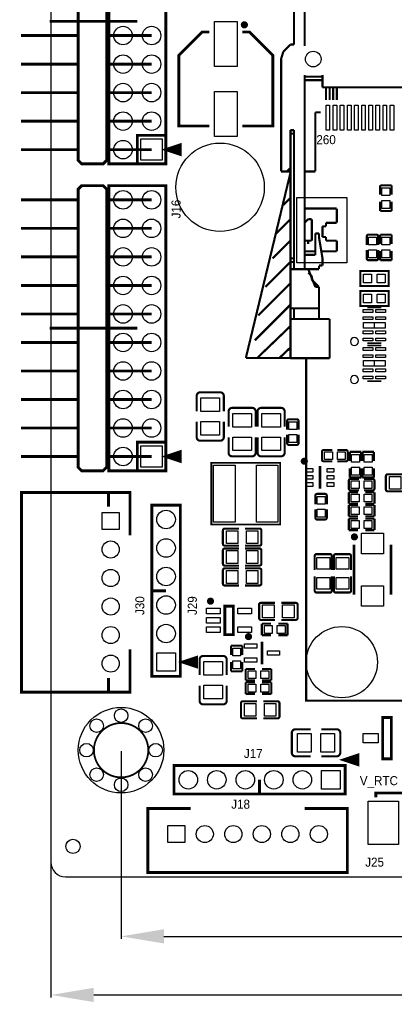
# Model space of a CAD drawing. Extents: x 5 to 312, y -2 to 102.
# Tile 1 of 20: x 5 to 32, y -2 to 67. Entities that reach past the tile are written whole.
import ezdxf

# ---------------------------------------------------------------- set-up
doc = ezdxf.new("R2010")
doc.units = 0
doc.header["$MEASUREMENT"] = 0
doc.layers.get('0').update_dxf_attribs({"linetype": 'CONTINUOUS'})
doc.layers.get('Defpoints').update_dxf_attribs({"linetype": 'CONTINUOUS'})
for name, color, linetype in [('BG_OUTLINE', 6, 'CONTINUOUS'), ('BG_SILKSCREEN_TOP', 7, 'CONTINUOUS'), ('PG_SILKSCREEN_TOP', 7, 'CONTINUOUS'), ('PIN_TOP', 3, 'CONTINUOUS')]:
    doc.layers.add(name, color=color, linetype=linetype)
doc.dimstyles.get("Standard").update_dxf_attribs({"dimtxt": 0.18, "dimasz": 0.18, "dimexe": 0.18, "dimexo": 0.0625, "dimgap": 0.09, "dimtad": 0, "dimtih": 1, "dimtoh": 1, "dimdec": 4, "dimzin": 0, "dimdsep": 46, "dimtxsty": 'STANDARD', "dimcen": 0.09, "dimadec": 0, "dimazin": 0, "dimtfac": 1, "dimtdec": 4, "dimtofl": 0, "dimtmove": 0, "dimatfit": 3, "dimfxl": 1, "dimtolj": 1, "dimtzin": 0, "dimarcsym": 0})

# ---------------------------------------------------------------- blocks, each defined once
blk = doc.blocks.new('*D9')
at = {"color": 0, "linetype": 'Continuous', "lineweight": -2, "transparency": 16777216}
for p, q in [((12.341, 16.107), (12.341, 2.933)), ((136.841, 16.107), (136.841, 2.933)), ((15.341, 3.113), (71.667, 3.113)), ((133.841, 3.113), (77.514, 3.113))]:
    blk.add_line(p, q, dxfattribs=at)
at = {"color": 0, "linetype": 'Continuous', "transparency": 16777216}
for points in [[(15.341, 3.613), (15.341, 2.613), (12.341, 3.113)], [(133.841, 3.613), (133.841, 2.613), (136.841, 3.113)]]:
    blk.add_solid(points, dxfattribs=at)
at = {"layer": 'Defpoints', "color": 0, "linetype": 'Continuous', "transparency": 16777216}
for p in [(12.341, 16.169), (136.841, 16.169), (136.841, 3.113)]:
    blk.add_point(p, dxfattribs=at)
at = {"color": 0, "linetype": 'Continuous', "transparency": 16777216, "insert": (74.591, 3.113), "char_height": 1, "attachment_point": 5}
blk.add_mtext('\\A1;124.5mm', dxfattribs=at)
blk = doc.blocks.new('*D10')
at = {"color": 0, "linetype": 'Continuous', "lineweight": -2, "transparency": 16777216}
for p, q in [((7.417, 8.243), (7.417, -1.177)), ((142.494, 8.243), (142.494, -1.177)), ((10.417, -0.997), (72.699, -0.997)), ((139.494, -0.997), (77.212, -0.997))]:
    blk.add_line(p, q, dxfattribs=at)
at = {"color": 0, "linetype": 'Continuous', "transparency": 16777216}
for points in [[(10.417, -0.497), (10.417, -1.497), (7.417, -0.997)], [(139.494, -0.497), (139.494, -1.497), (142.494, -0.997)]]:
    blk.add_solid(points, dxfattribs=at)
at = {"layer": 'Defpoints', "color": 0, "linetype": 'Continuous', "transparency": 16777216}
for p in [(7.417, 8.306), (142.494, 8.306), (142.494, -0.997)]:
    blk.add_point(p, dxfattribs=at)
at = {"color": 0, "linetype": 'Continuous', "transparency": 16777216, "insert": (74.955, -0.997), "char_height": 1, "attachment_point": 5}
blk.add_mtext('\\A1;135mm', dxfattribs=at)

msp = doc.modelspace()

# ---------------------------------------------------------------- linework, layer by layer
at = {"layer": 'BG_OUTLINE'}
msp.add_lwpolyline([(109.4486, 97.3074), (8.4328, 97.3074, 0.414214), (7.4168, 96.2914), (7.4168, 8.3058, 0.414214), (8.4328, 7.2898), (141.478, 7.2898, 0.414214), (142.494, 8.3058), (142.494, 96.2914, 0.414214), (141.478, 97.3074), (112.6744, 97.3074)], format="xyb", close=True, dxfattribs=at)
at = {"layer": 'PG_SILKSCREEN_TOP'}
for points, const_width in [([(11.32799, 57.54299), (11.32799, 77.043), (11.07801, 77.29299), (9.57801, 77.29299), (9.328, 77.043), (9.328, 57.54299), (9.57801, 57.293), (11.07801, 57.293), (11.32799, 57.54299)], 0.2), ([(15.478, 57.293), (15.478, 77.29299), (11.47801, 77.29299), (11.47801, 57.293), (15.478, 57.293)], 0.2), ([(25.21491, 69.14309), (25.21491, 65.5559)], 0.1524), ([(24.4648, 65.913), (24.4648, 68.91299)], 0.1524), ([(13.478, 67.29301), (7.328, 67.29301)], 0.2), ([(9.328, 66.29301), (5.32801, 66.29301)], 0.2), ([(14.478, 66.29301), (11.32799, 66.29301)], 0.2), ([(18.53499, 59.94601), (16.38501, 59.94601), (16.38501, 64.89601), (18.03499, 66.54599), (18.53499, 66.54599)], 0.2), ([(20.83501, 59.94601), (22.98499, 59.94601), (22.98499, 64.89601), (21.33501, 66.54599), (20.83501, 66.54599)], 0.2), ([(24.21491, 65.66309), (23.71499, 65.16291)], 0.1524), ([(24.4648, 65.66309), (24.21491, 65.66309)], 0.1524), ([(24.4648, 65.913), (24.4648, 65.66309)], 0.1524), ([(23.5649, 64.66309), (23.71499, 65.16291)], 0.1524), ([(9.328, 64.29299), (5.32801, 64.29299)], 0.2), ([(14.478, 64.29299), (11.32799, 64.29299)], 0.2), ([(23.5649, 56.7629), (23.5649, 64.66309)], 0.1524), ([(25.21491, 62.66309), (25.21491, 63.52591)], 0.1524), ([(26.46479, 63.4129), (26.46479, 63.52591)], 0.1524), ([(26.46479, 63.16289), (26.46479, 63.52591)], 0.1524), ([(26.46479, 62.66309), (26.46479, 63.52591)], 0.1524), ([(25.21491, 63.4129), (26.46479, 63.4129)], 0.1524), ([(25.21491, 63.16289), (26.46479, 63.16289)], 0.1524), ([(26.46479, 62.66309), (26.46479, 63.16289)], 0.1524), ([(9.328, 62.29299), (5.32801, 62.29299)], 0.2), ([(14.478, 62.29299), (11.32799, 62.29299)], 0.2), ([(25.21491, 62.66309), (25.21491, 55.28259)], 0.1524), ([(25.21491, 62.66309), (25.21491, 55.28259)], 0.1524), ([(25.21491, 62.66309), (25.21491, 49.91301)], 0.1524), ([(25.21491, 62.66309), (25.21491, 49.91301)], 0.1524), ([(37.71501, 62.66309), (26.46479, 62.66309)], 0.1524), ([(26.71501, 62.66309), (26.71501, 61.78349)], 0.1524), ([(26.71501, 62.66309), (26.71501, 61.78349)], 0.1524), ([(26.96489, 62.66309), (26.96489, 61.78349)], 0.1524), ([(26.96489, 62.66309), (26.96489, 61.78349)], 0.1524), ([(27.2148, 62.66309), (27.2148, 61.78349)], 0.1524), ([(27.2148, 62.66309), (27.2148, 61.78349)], 0.1524), ([(27.46479, 62.66309), (27.46479, 61.78349)], 0.1524), ([(27.46479, 62.66309), (27.46479, 61.78349)], 0.1524), ([(25.9649, 60.91301), (26.34491, 60.91301)], 0.1524), ([(25.9649, 60.91301), (25.9649, 56.7629)], 0.1524), ([(9.328, 60.293), (5.32801, 60.293)], 0.2), ([(14.478, 60.293), (11.32799, 60.293)], 0.2), ([(15.478, 59.293), (13.478, 59.293), (13.478, 57.293)], 0.2), ([(24.21491, 59.6631), (24.21491, 56.91299)], 0.1524), ([(24.4648, 59.6631), (24.21491, 59.6631)], 0.1524), ([(24.21491, 59.41291), (24.4648, 59.41291)], 0.1524), ([(24.4648, 59.6631), (24.4648, 55.28259)], 0.1524), ([(24.4648, 49.91301), (24.4648, 59.6631)], 0.1524), ([(15.478, 58.293), (16.478, 58.62599), (16.478, 57.96001), (15.478, 58.293)], 0.2), ([(9.328, 58.293), (5.32801, 58.293)], 0.2), ([(14.478, 58.293), (11.32799, 58.293)], 0.2), ([(15.478, 58.293), (16.478, 58.56)], 0.2), ([(15.478, 58.293), (16.478, 58.36001)], 0.2), ([(15.478, 58.293), (16.478, 58.16001)], 0.2), ([(21.0899, 43.6829), (24.21491, 56.66311)], 0.1524), ([(23.5649, 56.7629), (23.9649, 56.7629)], 0.1524), ([(24.21491, 57.01309), (23.9649, 56.7629)], 0.1524), ([(23.9649, 56.7629), (24.21491, 56.7629)], 0.1524), ([(24.21491, 56.91299), (24.21491, 50.913)], 0.1524), ([(24.21491, 56.66311), (24.21491, 50.7649)], 0.1524), ([(25.9649, 56.7629), (25.21491, 56.7629)], 0.1524), ([(11.32799, 36.01898), (11.32799, 55.51899), (11.07801, 55.76898), (9.57801, 55.76898), (9.328, 55.51899), (9.328, 36.01898), (9.57801, 35.76899), (11.07801, 35.76899), (11.32799, 36.01898)], 0.2), ([(15.478, 35.76899), (15.478, 55.76898), (11.47801, 55.76898), (11.47801, 35.76899), (15.478, 35.76899)], 0.2), ([(31.3118, 55.7893), (30.5118, 55.7893)], 0.15009), ([(30.5118, 55.7893), (30.5118, 55.13931)], 0.15009), ([(31.3118, 55.13931), (31.3118, 55.7893)], 0.15009), ([(9.328, 54.76898), (5.32801, 54.76898)], 0.2), ([(14.478, 54.76898), (11.32799, 54.76898)], 0.2), ([(24.21491, 54.913), (23.71499, 54.4129)], 0.1524), ([(30.5118, 53.9895), (30.5118, 54.63949)], 0.15009), ([(31.3118, 54.63949), (31.3118, 53.9895)], 0.15009), ([(25.46479, 54.16301), (25.21491, 54.16301)], 0.1524), ([(27.46479, 54.16301), (25.46479, 54.16301)], 0.1524), ([(27.46479, 53.16299), (27.46479, 54.16301)], 0.1524), ([(31.3118, 53.9895), (30.5118, 53.9895)], 0.15009), ([(24.21491, 53.4129), (23.21489, 52.4129)], 0.1524), ([(25.21491, 53.16299), (25.46479, 53.4129)], 0.1524), ([(25.71501, 53.4129), (25.46479, 53.4129)], 0.1524), ([(25.71501, 52.913), (25.71501, 53.4129)], 0.1524), ([(26.71501, 53.16299), (26.96489, 53.16299)], 0.1524), ([(26.71501, 52.913), (26.71501, 53.16299)], 0.1524), ([(26.96489, 53.16299), (27.46479, 53.16299)], 0.1524), ([(9.328, 52.76898), (5.32801, 52.76898)], 0.2), ([(14.478, 52.76898), (11.32799, 52.76898)], 0.2), ([(25.71501, 52.16299), (25.71501, 52.913)], 0.1524), ([(25.9649, 52.4129), (25.9649, 52.16299)], 0.1524), ([(26.21481, 52.4129), (25.9649, 52.4129)], 0.1524), ([(26.21481, 52.16299), (26.21481, 52.4129)], 0.1524), ([(26.46479, 52.16299), (26.46479, 52.913)], 0.1524), ([(26.46479, 52.913), (26.71501, 52.913)], 0.1524), ([(24.21491, 51.913), (22.9649, 50.66309)], 0.1524), ([(25.46479, 51.913), (25.21491, 51.913)], 0.1524), ([(25.46479, 51.913), (25.71501, 51.913)], 0.1524), ([(25.46479, 51.66309), (25.46479, 51.913)], 0.1524), ([(25.46479, 51.66309), (25.46479, 51.913)], 0.1524), ([(25.71501, 51.913), (25.71501, 52.16299)], 0.1524), ([(25.9649, 51.16299), (25.9649, 52.16299)], 0.1524), ([(26.21481, 52.16299), (26.46479, 50.66309)], 0.1524), ([(26.71501, 52.16299), (26.46479, 52.16299)], 0.1524), ([(26.71501, 51.913), (26.71501, 52.16299)], 0.1524), ([(26.96489, 51.913), (26.71501, 51.913)], 0.1524), ([(27.46479, 51.913), (26.96489, 51.913)], 0.1524), ([(27.46479, 51.16299), (27.46479, 51.913)], 0.1524), ([(29.5717, 52.2079), (29.5717, 51.61021)], 0.15001), ([(29.6987, 52.3349), (30.245, 52.3349)], 0.15001), ([(30.372, 52.2079), (30.372, 51.61021)], 0.15001), ([(31.3118, 52.3349), (30.5118, 52.3349)], 0.15009), ([(30.5118, 52.3349), (30.5118, 51.68491)], 0.15009), ([(31.3118, 51.68491), (31.3118, 52.3349)], 0.15009), ([(25.21491, 51.16299), (25.46479, 51.16299)], 0.1524), ([(25.46479, 51.16299), (25.9649, 51.16299)], 0.1524), ([(25.9649, 50.913), (25.9649, 51.16299)], 0.1524), ([(26.46479, 51.16299), (27.46479, 51.16299)], 0.1524), ([(29.5717, 50.6621), (29.5717, 51.25969)], 0.15001), ([(30.372, 50.6621), (30.372, 51.25969)], 0.15001), ([(30.5118, 50.5351), (30.5118, 51.18509)], 0.15009), ([(31.3118, 51.18509), (31.3118, 50.5351)], 0.15009), ([(9.328, 50.76899), (5.32801, 50.76899)], 0.2), ([(14.478, 50.76899), (11.32799, 50.76899)], 0.2), ([(24.21491, 50.4129), (22.4648, 48.6631)], 0.1524), ([(22.4648, 48.6631), (24.19759, 50.39591)], 0.1524), ([(24.21491, 50.913), (24.21491, 50.7649)], 0.1524), ([(24.21491, 50.66309), (24.21491, 50.7649)], 0.1524), ([(24.21491, 49.9905), (24.21491, 50.7649)], 0.1524), ([(24.21491, 50.66309), (24.2682, 50.66309)], 0.1524), ([(24.21491, 50.66309), (24.21491, 50.4129)], 0.1524), ([(24.21491, 50.66309), (24.4648, 50.66309)], 0.1524), ([(24.21491, 50.4129), (24.2682, 50.4129)], 0.1524), ([(24.21491, 50.4129), (24.21491, 49.9905)], 0.1524), ([(24.21491, 50.4129), (24.4648, 50.4129)], 0.1524), ([(25.21491, 50.913), (25.71501, 50.913)], 0.1524), ([(25.71501, 50.913), (25.9649, 50.913)], 0.1524), ([(26.46479, 50.66309), (26.46479, 50.16299)], 0.1524), ([(30.245, 50.5351), (29.6987, 50.5351)], 0.15001), ([(31.3118, 50.5351), (30.5118, 50.5351)], 0.15009), ([(24.21491, 43.6829), (24.21491, 49.9905)], 0.1524), ([(24.21491, 49.91301), (24.21491, 49.9905)], 0.1524), ([(24.21491, 49.91301), (24.2682, 49.91301)], 0.1524), ([(24.21491, 47.163), (24.21491, 49.91301)], 0.1524), ([(24.21491, 49.91301), (24.71499, 49.91301)], 0.1524), ([(25.21491, 49.91301), (24.4648, 49.91301)], 0.1524), ([(24.9649, 49.91301), (24.71499, 49.91301)], 0.1524), ([(24.9649, 49.91301), (25.46479, 49.91301)], 0.1524), ([(25.9649, 49.91301), (25.21491, 49.91301)], 0.1524), ([(25.9649, 48.6631), (25.46479, 49.91301)], 0.1524), ([(25.71501, 49.41291), (25.46479, 49.6631)], 0.1524), ([(26.21481, 49.91301), (25.9649, 49.91301)], 0.1524), ([(26.46479, 50.16299), (26.21481, 50.16299)], 0.1524), ([(26.21481, 50.16299), (26.21481, 49.91301)], 0.1524), ([(29.17401, 49.77559), (31.099, 49.77559), (31.099, 48.72561), (29.124, 48.72561), (29.124, 49.77559), (29.17401, 49.77559)], 0.15001), ([(25.71501, 49.163), (25.71501, 49.41291)], 0.1524), ([(26.21481, 48.6631), (25.71501, 49.163)], 0.1524), ([(9.328, 48.76899), (5.32801, 48.76899)], 0.2), ([(14.478, 48.76899), (11.32799, 48.76899)], 0.2), ([(24.21491, 48.91301), (21.9649, 46.6631)], 0.1524), ([(26.21481, 48.6631), (25.9649, 48.6631)], 0.1524), ([(26.21481, 47.91301), (26.21481, 48.6631)], 0.1524), ([(26.21481, 48.41291), (26.21481, 48.6631)], 0.1524), ([(29.17401, 48.37859), (31.099, 48.37859), (31.099, 47.32861), (29.124, 47.32861), (29.124, 48.37859), (29.17401, 48.37859)], 0.15001), ([(26.21481, 47.41291), (26.21481, 47.91301)], 0.1524), ([(24.21491, 47.41291), (21.71499, 44.91299)], 0.1524), ([(24.21491, 47.163), (24.21491, 46.41291)], 0.1524), ([(24.4648, 47.163), (24.21491, 47.163)], 0.1524), ([(24.71499, 47.163), (24.21491, 47.163)], 0.1524), ([(24.4648, 47.163), (24.4648, 46.41291)], 0.1524), ([(24.71499, 47.163), (24.4648, 47.163)], 0.1524), ([(24.71499, 47.163), (24.9649, 47.163)], 0.1524), ([(25.46479, 47.163), (24.9649, 47.163)], 0.1524), ([(25.46479, 47.163), (26.21481, 47.163)], 0.1524), ([(26.21481, 47.163), (26.21481, 47.41291)], 0.1524), ([(26.21481, 46.41291), (26.21481, 47.163)], 0.1524), ([(29.5989, 47.22391), (30.5989, 47.22391)], 0.127), ([(9.328, 46.76899), (5.32801, 46.76899)], 0.2), ([(14.478, 46.76899), (11.32799, 46.76899)], 0.2), ([(24.21491, 46.41291), (24.21491, 43.66311)], 0.1524), ([(24.21491, 46.41291), (24.71499, 46.41291)], 0.1524), ([(26.46479, 46.41291), (24.71499, 46.41291)], 0.1524), ([(26.46479, 46.41291), (26.96489, 46.41291)], 0.1524), ([(26.96489, 46.41291), (26.96489, 46.163)], 0.1524), ([(13.478, 45.769), (7.328, 45.769)], 0.2), ([(24.21491, 45.91299), (21.89429, 43.68749)], 0.1524), ([(26.96489, 46.163), (26.96489, 43.66311)], 0.1524), ([(9.328, 44.769), (5.32801, 44.769)], 0.2), ([(14.478, 44.769), (11.32799, 44.769)], 0.2), ([(24.21491, 44.41289), (23.44321, 43.6783)], 0.1524), ([(29.5989, 44.72409), (30.5989, 44.72409)], 0.127), ([(29.5989, 44.55691), (30.5989, 44.55691)], 0.127), ([(24.21491, 43.6829), (21.0899, 43.6829)], 0.1524), ([(24.71499, 43.66311), (24.21491, 43.66311)], 0.1524), ([(24.71499, 43.66311), (26.46479, 43.66311)], 0.1524), ([(94.915, 43.64299), (94.915, 19.64299), (25.31501, 19.64299), (25.31501, 43.64299)], 0.1524), ([(26.96489, 43.66311), (26.46479, 43.66311)], 0.1524), ([(9.328, 42.76898), (5.32801, 42.76898)], 0.2), ([(14.478, 42.76898), (11.32799, 42.76898)], 0.2), ([(29.5989, 42.05709), (30.5989, 42.05709)], 0.127), ([(9.328, 40.76898), (5.32801, 40.76898)], 0.2), ([(14.478, 40.76898), (11.32799, 40.76898)], 0.2), ([(17.64284, 41.01922), (17.64284, 39.94785)], 0.15011), ([(17.89684, 41.27322), (19.28876, 41.27322)], 0.15011), ([(19.54276, 41.01922), (19.54276, 39.94785)], 0.15011), ([(20.13204, 40.18102), (21.52396, 40.18102)], 0.15011), ([(22.16404, 40.18102), (23.55596, 40.18102)], 0.15011), ([(19.87804, 39.92702), (19.87804, 38.85565)], 0.15011), ([(21.77796, 39.92702), (21.77796, 38.85565)], 0.15011), ([(21.91004, 39.92702), (21.91004, 38.85565)], 0.15011), ([(23.80996, 39.92702), (23.80996, 38.85565)], 0.15011), ([(24.1107, 39.3809), (24.657, 39.3809)], 0.15001), ([(9.328, 38.76899), (5.32801, 38.76899)], 0.2), ([(14.478, 38.76899), (11.32799, 38.76899)], 0.2), ([(17.64284, 38.12718), (17.64284, 39.20338)], 0.15011), ([(19.54276, 38.12718), (19.54276, 39.20338)], 0.15011), ([(23.9837, 39.2539), (23.9837, 38.65621)], 0.15001), ([(24.784, 39.2539), (24.784, 38.65621)], 0.15001), ([(19.87804, 37.03498), (19.87804, 38.11118)], 0.15011), ([(21.77796, 37.03498), (21.77796, 38.11118)], 0.15011), ([(21.91004, 37.03498), (21.91004, 38.11118)], 0.15011), ([(23.80996, 37.03498), (23.80996, 38.11118)], 0.15011), ([(23.9837, 37.7081), (23.9837, 38.30569)], 0.15001), ([(24.784, 37.7081), (24.784, 38.30569)], 0.15001), ([(15.478, 37.76899), (13.478, 37.76899), (13.478, 35.76899)], 0.2), ([(19.28876, 37.87318), (17.89684, 37.87318)], 0.15011), ([(24.657, 37.5811), (24.1107, 37.5811)], 0.15001), ([(26.5575, 37.23), (27.15519, 37.23)], 0.15001), ([(28.1033, 37.23), (27.50571, 37.23)], 0.15001), ([(9.328, 36.76899), (5.32801, 36.76899)], 0.2), ([(14.478, 36.76899), (11.32799, 36.76899)], 0.2), ([(15.478, 36.76899), (16.478, 37.10198), (16.478, 36.43599), (15.478, 36.76899)], 0.2), ([(15.478, 36.76899), (16.478, 37.03599)], 0.2), ([(15.478, 36.76899), (16.478, 36.83599)], 0.2), ([(15.478, 36.76899), (16.478, 36.636)], 0.2), ([(21.52396, 36.78098), (20.13204, 36.78098)], 0.15011), ([(23.55596, 36.78098), (22.16404, 36.78098)], 0.15011), ([(26.4305, 36.5567), (26.4305, 37.103)], 0.15001), ([(28.2303, 37.103), (28.2303, 36.5567)], 0.15001), ([(28.3782, 36.44491), (28.3782, 37.0949)], 0.15009), ([(28.3782, 37.0949), (29.1782, 37.0949)], 0.15009), ([(29.1782, 37.0949), (29.1782, 36.44491)], 0.15009), ([(29.2672, 36.44491), (29.2672, 37.0949)], 0.15009), ([(29.2672, 37.0949), (30.0672, 37.0949)], 0.15009), ([(30.0672, 37.0949), (30.0672, 36.44491)], 0.15009), ([(23.495, 32.004), (23.495, 36.322), (18.669, 36.322), (18.669, 32.004), (23.495, 32.004)], 0.127), ([(26.289, 34.506), (26.289, 36.106)], 0.2), ([(26.5575, 36.4297), (27.15519, 36.4297)], 0.15001), ([(28.1033, 36.4297), (27.50571, 36.4297)], 0.15001), ([(28.3782, 35.94509), (28.3782, 35.2951)], 0.15009), ([(29.1782, 35.2951), (29.1782, 35.94509)], 0.15009), ([(29.2672, 35.94509), (29.2672, 35.2951)], 0.15009), ([(30.0672, 35.2951), (30.0672, 35.94509)], 0.15009), ([(28.3782, 35.2951), (29.1782, 35.2951)], 0.15009), ([(28.4371, 35.198), (29.03479, 35.198)], 0.15001), ([(29.2672, 35.2951), (30.0672, 35.2951)], 0.15009), ([(29.9829, 35.198), (29.38531, 35.198)], 0.15001), ([(30.90926, 34.45256), (30.90926, 35.39744)], 0.15011), ([(31.03626, 35.52444), (32.04566, 35.52444)], 0.15011), ([(28.3101, 34.5247), (28.3101, 35.071)], 0.15001), ([(30.1099, 35.071), (30.1099, 34.5247)], 0.15001), ([(12.95999, 23.24501), (12.95999, 20.24499), (5.35998, 20.24499), (5.35998, 34.24502), (12.95999, 34.24502), (12.95999, 31.245)], 0.2), ([(11.45997, 34.24502), (11.45997, 33.24499)], 0.2), ([(25.9652, 34.0215), (25.9652, 33.42391)], 0.15001), ([(26.0922, 34.1485), (26.6385, 34.1485)], 0.15001), ([(26.7655, 34.0215), (26.7655, 33.42391)], 0.15001), ([(28.96009, 34.2582), (28.3101, 34.2582)], 0.15009), ([(28.3101, 34.2582), (28.3101, 33.4582)], 0.15009), ([(28.4371, 34.3977), (29.03479, 34.3977)], 0.15001), ([(29.9829, 34.3977), (29.38531, 34.3977)], 0.15001), ([(29.45991, 34.2582), (30.1099, 34.2582)], 0.15009), ([(30.1099, 34.2582), (30.1099, 33.4582)], 0.15009), ([(31.03626, 34.32556), (32.04566, 34.32556)], 0.15011), ([(16.494, 21.352), (16.494, 33.352), (14.494, 33.352), (14.494, 21.352), (16.494, 21.352)], 0.2), ([(28.3101, 33.4582), (28.96009, 33.4582)], 0.15009), ([(28.3101, 32.5692), (28.3101, 33.3692)], 0.15009), ([(28.3101, 33.3692), (28.96009, 33.3692)], 0.15009), ([(30.1099, 33.4582), (29.45991, 33.4582)], 0.15009), ([(30.1099, 33.3692), (29.45991, 33.3692)], 0.15009), ([(30.1099, 32.5692), (30.1099, 33.3692)], 0.15009), ([(25.9652, 32.4757), (25.9652, 33.07339)], 0.15001), ([(26.7655, 32.4757), (26.7655, 33.07339)], 0.15001), ([(28.96009, 32.5692), (28.3101, 32.5692)], 0.15009), ([(28.3101, 31.604), (28.3101, 32.404)], 0.15009), ([(28.3101, 32.404), (28.96009, 32.404)], 0.15009), ([(29.45991, 32.5692), (30.1099, 32.5692)], 0.15009), ([(30.1099, 32.404), (29.45991, 32.404)], 0.15009), ([(30.1099, 31.604), (30.1099, 32.404)], 0.15009), ([(19.60626, 31.71444), (20.59889, 31.71444)], 0.15011), ([(22.04974, 31.71444), (21.04034, 31.71444)], 0.15011), ([(26.6385, 32.3487), (26.0922, 32.3487)], 0.15001), ([(19.47926, 30.64256), (19.47926, 31.58744)], 0.15011), ([(22.17674, 31.58744), (22.17674, 30.64256)], 0.15011), ([(28.96009, 31.604), (28.3101, 31.604)], 0.15009), ([(29.45991, 31.604), (30.1099, 31.604)], 0.15009), ([(19.60626, 30.51556), (20.59889, 30.51556)], 0.15011), ([(19.60626, 30.31744), (20.59889, 30.31744)], 0.15011), ([(22.04974, 30.51556), (21.04034, 30.51556)], 0.15011), ([(22.04974, 30.31744), (21.04034, 30.31744)], 0.15011), ([(28.672, 27.07899), (28.672, 30.57901)], 0.2), ([(31.272, 27.07899), (31.272, 30.57901)], 0.2), ([(19.47926, 29.24556), (19.47926, 30.19044)], 0.15011), ([(22.17674, 30.19044), (22.17674, 29.24556)], 0.15011), ([(25.91816, 29.79674), (25.91816, 28.80411)], 0.15011), ([(26.04516, 29.92374), (26.99004, 29.92374)], 0.15011), ([(27.11704, 29.79674), (27.11704, 28.80411)], 0.15011), ([(27.26436, 29.79674), (27.26436, 28.80411)], 0.15011), ([(27.39136, 29.92374), (28.33624, 29.92374)], 0.15011), ([(28.46324, 29.79674), (28.46324, 28.80411)], 0.15011), ([(19.60626, 29.11856), (20.59889, 29.11856)], 0.15011), ([(22.04974, 29.11856), (21.04034, 29.11856)], 0.15011), ([(19.47926, 27.84856), (19.47926, 28.79344)], 0.15011), ([(19.60626, 28.92044), (20.59889, 28.92044)], 0.15011), ([(22.04974, 28.92044), (21.04034, 28.92044)], 0.15011), ([(22.17674, 28.79344), (22.17674, 27.84856)], 0.15011), ([(25.91816, 27.35326), (25.91816, 28.36266)], 0.15011), ([(27.11704, 27.35326), (27.11704, 28.36266)], 0.15011), ([(27.26436, 27.35326), (27.26436, 28.36266)], 0.15011), ([(28.46324, 27.35326), (28.46324, 28.36266)], 0.15011), ([(19.60626, 27.72156), (20.59889, 27.72156)], 0.15011), ([(22.04974, 27.72156), (21.04034, 27.72156)], 0.15011), ([(15.494, 27.35199), (14.494, 27.35199)], 0.2), ([(26.99004, 27.22626), (26.04516, 27.22626)], 0.15011), ([(28.33624, 27.22626), (27.39136, 27.22626)], 0.15011), ([(19.60949, 24.2731), (19.60949, 26.2731), (20.20949, 26.2731), (20.20949, 24.2731), (19.60949, 24.2731)], 0.2), ([(22.01926, 25.43556), (22.01926, 26.38044)], 0.15011), ([(22.14626, 26.50744), (23.13889, 26.50744)], 0.15011), ([(24.58974, 26.50744), (23.58034, 26.50744)], 0.15011), ([(24.71674, 26.38044), (24.71674, 25.43556)], 0.15011), ([(22.14626, 25.30856), (23.13889, 25.30856)], 0.15011), ([(22.2141, 24.238), (22.2141, 25.038)], 0.15009), ([(22.2141, 25.038), (22.86409, 25.038)], 0.15009), ([(24.0139, 25.038), (23.36391, 25.038)], 0.15009), ([(24.58974, 25.30856), (23.58034, 25.30856)], 0.15011), ([(24.0139, 24.238), (24.0139, 25.038)], 0.15009), ([(22.86409, 24.238), (22.2141, 24.238)], 0.15009), ([(23.36391, 24.238), (24.0139, 24.238)], 0.15009), ([(20.847, 23.5059), (20.047, 23.5059)], 0.15009), ([(20.047, 23.5059), (20.047, 22.85591)], 0.15009), ([(20.847, 22.85591), (20.847, 23.5059)], 0.15009), ([(22.225, 22.187), (22.225, 23.787)], 0.2), ([(16.64401, 22.352), (17.64401, 22.68499), (17.64401, 22.01901), (16.64401, 22.352)], 0.2), ([(18.10004, 22.78202), (19.49196, 22.78202)], 0.15011), ([(16.64401, 22.352), (17.64401, 22.61901)], 0.2), ([(16.64401, 22.352), (17.64401, 22.419)], 0.2), ([(16.64401, 22.352), (17.64401, 22.21901)], 0.2), ([(17.84604, 22.52802), (17.84604, 21.45182)], 0.15011), ([(19.74596, 22.52802), (19.74596, 21.45182)], 0.15011), ([(20.047, 21.7061), (20.047, 22.35609)], 0.15009), ([(20.847, 22.35609), (20.847, 21.7061)], 0.15009), ([(20.847, 21.7061), (20.047, 21.7061)], 0.15009), ([(21.0711, 21.063), (21.0711, 21.863)], 0.15009), ([(21.0711, 21.863), (21.72109, 21.863)], 0.15009), ([(22.8709, 21.863), (22.22091, 21.863)], 0.15009), ([(22.8709, 21.063), (22.8709, 21.863)], 0.15009), ([(11.45997, 20.24499), (11.45997, 21.24502)], 0.2), ([(17.84604, 19.63598), (17.84604, 20.70735)], 0.15011), ([(19.74596, 19.63598), (19.74596, 20.70735)], 0.15011), ([(21.72109, 21.063), (21.0711, 21.063)], 0.15009), ([(21.72109, 20.9232), (21.0711, 20.9232)], 0.15009), ([(21.0711, 20.9232), (21.0711, 20.1232)], 0.15009), ([(22.22091, 21.063), (22.8709, 21.063)], 0.15009), ([(22.22091, 20.9232), (22.8709, 20.9232)], 0.15009), ([(22.8709, 20.9232), (22.8709, 20.1232)], 0.15009), ([(21.0711, 20.1232), (21.72109, 20.1232)], 0.15009), ([(22.8709, 20.1232), (22.22091, 20.1232)], 0.15009), ([(19.49196, 19.38198), (18.10004, 19.38198)], 0.15011), ([(20.74926, 18.52676), (20.74926, 19.47164)], 0.15011), ([(20.87626, 19.59864), (21.86889, 19.59864)], 0.15011), ([(23.31974, 19.59864), (22.31034, 19.59864)], 0.15011), ([(23.44674, 19.47164), (23.44674, 18.52676)], 0.15011), ([(20.87626, 18.39976), (21.86889, 18.39976)], 0.15011), ([(23.31974, 18.39976), (22.31034, 18.39976)], 0.15011), ([(31.288, 18.46801), (31.288, 15.56799), (30.688, 15.56799), (30.688, 18.46801), (31.288, 18.46801)], 0.2), ([(24.30958, 15.99184), (24.30958, 17.38376)], 0.15011), ([(24.56358, 17.63776), (25.63495, 17.63776)], 0.15011), ([(27.45562, 17.63776), (26.37942, 17.63776)], 0.15011), ([(27.70962, 17.38376), (27.70962, 15.99184)], 0.15011), ([(27.94701, 15.494), (28.94701, 15.82699), (28.94701, 15.16101), (27.94701, 15.494)], 0.2), ([(28.051, 15.097), (16.051, 15.097), (16.051, 13.097), (28.051, 13.097), (28.051, 15.097)], 0.2), ([(24.56358, 15.73784), (25.63495, 15.73784)], 0.15011), ([(27.45562, 15.73784), (26.37942, 15.73784)], 0.15011), ([(27.94701, 15.494), (28.94701, 15.76101)], 0.2), ([(27.94701, 15.494), (28.94701, 15.561)], 0.2), ([(27.94701, 15.494), (28.94701, 15.36101)], 0.2), ([(22.05101, 14.097), (22.05101, 13.097)], 0.2), ([(30.20901, 12.87), (30.20901, 13.17), (32.709, 13.17)], 0.2), ([(25.20899, 12.087), (28.20901, 12.087), (28.20901, 7.58701), (14.20899, 7.58701), (14.20899, 12.087), (17.20901, 12.087)], 0.2)]:
    msp.add_lwpolyline(points, dxfattribs=dict(at, const_width=const_width))
for points, const_width in [([(21.10999, 67.04599, 0.999959), (20.86, 67.04602, 1.000041), (21.10999, 67.04599)], 0.25001), ([(29.5717, 52.2079, -0.414253), (29.6987, 52.3349)], 0.15001), ([(30.245, 52.3349, -0.414331), (30.372, 52.2079)], 0.15001), ([(29.6987, 50.5351, -0.414253), (29.5717, 50.6621)], 0.15001), ([(30.372, 50.6621, -0.414331), (30.245, 50.5351)], 0.15001), ([(17.64284, 41.01922, -0.414214), (17.89684, 41.27322)], 0.15011), ([(19.28876, 41.27322, -0.414214), (19.54276, 41.01922)], 0.15011), ([(19.87804, 39.92702, -0.414214), (20.13204, 40.18102)], 0.15011), ([(21.52396, 40.18102, -0.414214), (21.77796, 39.92702)], 0.15011), ([(21.91004, 39.92702, -0.414214), (22.16404, 40.18102)], 0.15011), ([(23.55596, 40.18102, -0.414214), (23.80996, 39.92702)], 0.15011), ([(23.9837, 39.2539, -0.414253), (24.1107, 39.3809)], 0.15001), ([(24.657, 39.3809, -0.414331), (24.784, 39.2539)], 0.15001), ([(17.89684, 37.87318, -0.414214), (17.64284, 38.12718)], 0.15011), ([(19.54276, 38.12718, -0.414214), (19.28876, 37.87318)], 0.15011), ([(24.1107, 37.5811, -0.414253), (23.9837, 37.7081)], 0.15001), ([(24.784, 37.7081, -0.414331), (24.657, 37.5811)], 0.15001), ([(26.4305, 37.103, -0.414331), (26.5575, 37.23)], 0.15001), ([(28.1033, 37.23, -0.414331), (28.2303, 37.103)], 0.15001), ([(20.13204, 36.78098, -0.414214), (19.87804, 37.03498)], 0.15011), ([(21.77796, 37.03498, -0.414214), (21.52396, 36.78098)], 0.15011), ([(22.16404, 36.78098, -0.414214), (21.91004, 37.03498)], 0.15011), ([(23.80996, 37.03498, -0.414214), (23.55596, 36.78098)], 0.15011), ([(25.314, 36.43599, 1.000038), (25.06401, 36.43599, 0.999962), (25.314, 36.43599)], 0.25001), ([(26.5575, 36.4297, -0.414253), (26.4305, 36.5567)], 0.15001), ([(28.2303, 36.5567, -0.414253), (28.1033, 36.4297)], 0.15001), ([(28.3101, 35.071, -0.414331), (28.4371, 35.198)], 0.15001), ([(29.9829, 35.198, -0.414331), (30.1099, 35.071)], 0.15001), ([(30.90926, 35.39744, -0.414214), (31.03626, 35.52444)], 0.15011), ([(28.4371, 34.3977, -0.414253), (28.3101, 34.5247)], 0.15001), ([(30.1099, 34.5247, -0.414253), (29.9829, 34.3977)], 0.15001), ([(25.9652, 34.0215, -0.414331), (26.0922, 34.1485)], 0.15001), ([(26.6385, 34.1485, -0.414253), (26.7655, 34.0215)], 0.15001), ([(31.03626, 34.32556, -0.414214), (30.90926, 34.45256)], 0.15011), ([(26.0922, 32.3487, -0.414331), (25.9652, 32.4757)], 0.15001), ([(26.7655, 32.4757, -0.414253), (26.6385, 32.3487)], 0.15001), ([(19.47926, 31.58744, -0.414214), (19.60626, 31.71444)], 0.15011), ([(22.04974, 31.71444, -0.414214), (22.17674, 31.58744)], 0.15011), ([(28.82699, 31.12899, 1.000037), (28.57701, 31.12899, 0.999963), (28.82699, 31.12899)], 0.25001), ([(19.60626, 30.51556, -0.414214), (19.47926, 30.64256)], 0.15011), ([(19.47926, 30.19044, -0.414214), (19.60626, 30.31744)], 0.15011), ([(22.17674, 30.64256, -0.414214), (22.04974, 30.51556)], 0.15011), ([(22.04974, 30.31744, -0.414214), (22.17674, 30.19044)], 0.15011), ([(25.91816, 29.79674, -0.414214), (26.04516, 29.92374)], 0.15011), ([(26.99004, 29.92374, -0.414214), (27.11704, 29.79674)], 0.15011), ([(27.26436, 29.79674, -0.414214), (27.39136, 29.92374)], 0.15011), ([(28.33624, 29.92374, -0.414214), (28.46324, 29.79674)], 0.15011), ([(19.60626, 29.11856, -0.414214), (19.47926, 29.24556)], 0.15011), ([(22.17674, 29.24556, -0.414214), (22.04974, 29.11856)], 0.15011), ([(19.47926, 28.79344, -0.414214), (19.60626, 28.92044)], 0.15011), ([(22.04974, 28.92044, -0.414214), (22.17674, 28.79344)], 0.15011), ([(19.60626, 27.72156, -0.414214), (19.47926, 27.84856)], 0.15011), ([(22.17674, 27.84856, -0.414214), (22.04974, 27.72156)], 0.15011), ([(26.04516, 27.22626, -0.414214), (25.91816, 27.35326)], 0.15011), ([(27.11704, 27.35326, -0.414214), (26.99004, 27.22626)], 0.15011), ([(27.39136, 27.22626, -0.414214), (27.26436, 27.35326)], 0.15011), ([(28.46324, 27.35326, -0.414214), (28.33624, 27.22626)], 0.15011), ([(18.73448, 26.62311, 1.000022), (18.48449, 26.62309, 0.999978), (18.73448, 26.62311)], 0.25001), ([(22.01926, 26.38044, -0.414214), (22.14626, 26.50744)], 0.15011), ([(24.58974, 26.50744, -0.414214), (24.71674, 26.38044)], 0.15011), ([(22.14626, 25.30856, -0.414214), (22.01926, 25.43556)], 0.15011), ([(24.71674, 25.43556, -0.414214), (24.58974, 25.30856)], 0.15011), ([(21.40001, 24.13701, 1.000018), (21.15, 24.13698, 0.999982), (21.40001, 24.13701)], 0.25001), ([(17.84604, 22.52802, -0.414214), (18.10004, 22.78202)], 0.15011), ([(19.49196, 22.78202, -0.414214), (19.74596, 22.52802)], 0.15011), ([(18.10004, 19.38198, -0.414214), (17.84604, 19.63598)], 0.15011), ([(19.74596, 19.63598, -0.414214), (19.49196, 19.38198)], 0.15011), ([(20.74926, 19.47164, -0.414214), (20.87626, 19.59864)], 0.15011), ([(23.31974, 19.59864, -0.414214), (23.44674, 19.47164)], 0.15011), ([(14.224, 15.875, 1), (10.45718, 16.46301, 1), (14.224, 15.875)], 0.127), ([(20.87626, 18.39976, -0.414214), (20.74926, 18.52676)], 0.15011), ([(23.44674, 18.52676, -0.414214), (23.31974, 18.39976)], 0.15011), ([(24.30958, 17.38376, -0.414214), (24.56358, 17.63776)], 0.15011), ([(27.45562, 17.63776, -0.414214), (27.70962, 17.38376)], 0.15011), ([(24.56358, 15.73784, -0.414214), (24.30958, 15.99184)], 0.15011), ([(27.70962, 15.99184, -0.414214), (27.45562, 15.73784)], 0.15011)]:
    msp.add_lwpolyline(points, format="xyb", dxfattribs=dict(at, const_width=const_width))
for points in [[(28.986, 44.831, 1), (28.418, 44.831, 1)], [(28.986, 42.164, 1), (28.418, 42.164, 1)]]:
    msp.add_lwpolyline(points, format="xyb", close=True, dxfattribs=at)
at = {"layer": 'PIN_TOP'}
for points in [[(18.885, 67.27101), (20.485, 67.27101), (20.485, 64.12101), (18.885, 64.12101)], [(18.885, 62.37099), (20.485, 62.37099), (20.485, 59.22099), (18.885, 59.22099)], [(26.96486, 61.41796), (26.96486, 59.66785), (26.71495, 59.66785), (26.71495, 61.41796)], [(27.46475, 61.41796), (27.46475, 59.66785), (27.21484, 59.66785), (27.21484, 61.41796)], [(27.96485, 61.41796), (27.96485, 59.66785), (27.71494, 59.66785), (27.71494, 61.41796)], [(28.46475, 61.41796), (28.46475, 59.66785), (28.21484, 59.66785), (28.21484, 61.41796)], [(28.96485, 61.41796), (28.96485, 59.66785), (28.71494, 59.66785), (28.71494, 61.41796)], [(29.46475, 61.41796), (29.46475, 59.66785), (29.21484, 59.66785), (29.21484, 61.41796)], [(29.96485, 61.41796), (29.96485, 59.66785), (29.71494, 59.66785), (29.71494, 61.41796)], [(30.46475, 61.41796), (30.46475, 59.66785), (30.21484, 59.66785), (30.21484, 61.41796)], [(30.96485, 61.41796), (30.96485, 59.66785), (30.71494, 59.66785), (30.71494, 61.41796)], [(31.46475, 61.41796), (31.46475, 59.66785), (31.21484, 59.66785), (31.21484, 61.41796)], [(15.228, 57.543), (13.728, 57.543), (13.728, 59.043), (15.228, 59.043)], [(30.63679, 55.61449), (31.18681, 55.61449), (31.18681, 55.06448), (30.63679, 55.06448)], [(28.16761, 54.9417), (28.16761, 50.3443), (24.66241, 50.3443), (24.66241, 54.9417)], [(30.63679, 54.71432), (31.18681, 54.71432), (31.18681, 54.16431), (30.63679, 54.16431)], [(29.69699, 52.16009), (30.24701, 52.16009), (30.24701, 51.61008), (29.69699, 51.61008)], [(30.63679, 52.16009), (31.18681, 52.16009), (31.18681, 51.61008), (30.63679, 51.61008)], [(29.69699, 51.25992), (30.24701, 51.25992), (30.24701, 50.70991), (29.69699, 50.70991)], [(30.63679, 51.25992), (31.18681, 51.25992), (31.18681, 50.70991), (30.63679, 50.70991)], [(29.90399, 48.94061), (29.33399, 48.94061), (29.33399, 49.56059), (29.90399, 49.56059)], [(30.86401, 48.94061), (30.29401, 48.94061), (30.29401, 49.56059), (30.86401, 49.56059)], [(29.90399, 47.54361), (29.33399, 47.54361), (29.33399, 48.16359), (29.90399, 48.16359)], [(30.86401, 47.54361), (30.29401, 47.54361), (30.29401, 48.16359), (30.86401, 48.16359)], [(30.00162, 46.874), (29.32161, 46.874), (29.32161, 47.074), (30.00162, 47.074)], [(30.87639, 46.874), (30.19638, 46.874), (30.19638, 47.074), (30.87639, 47.074)], [(30.00162, 46.3739), (29.32161, 46.3739), (29.32161, 46.5739), (30.00162, 46.5739)], [(30.87639, 46.3739), (30.19638, 46.3739), (30.19638, 46.5739), (30.87639, 46.5739)], [(30.07881, 45.774), (29.3288, 45.774), (29.3288, 46.174), (30.07881, 46.174)], [(30.8692, 45.774), (30.11919, 45.774), (30.11919, 46.174), (30.8692, 46.174)], [(30.00162, 45.3741), (29.32161, 45.3741), (29.32161, 45.5741), (30.00162, 45.5741)], [(30.00162, 44.874), (29.32161, 44.874), (29.32161, 45.074), (30.00162, 45.074)], [(30.87639, 45.3741), (30.19638, 45.3741), (30.19638, 45.5741), (30.87639, 45.5741)], [(30.87639, 44.874), (30.19638, 44.874), (30.19638, 45.074), (30.87639, 45.074)], [(30.00162, 44.207), (29.32161, 44.207), (29.32161, 44.407), (30.00162, 44.407)], [(30.87639, 44.207), (30.19638, 44.207), (30.19638, 44.407), (30.87639, 44.407)], [(30.00162, 43.7069), (29.32161, 43.7069), (29.32161, 43.9069), (30.00162, 43.9069)], [(30.87639, 43.7069), (30.19638, 43.7069), (30.19638, 43.9069), (30.87639, 43.9069)], [(30.00162, 42.7071), (29.32161, 42.7071), (29.32161, 42.9071), (30.00162, 42.9071)], [(30.07881, 43.107), (29.3288, 43.107), (29.3288, 43.507), (30.07881, 43.507)], [(30.8692, 43.107), (30.11919, 43.107), (30.11919, 43.507), (30.8692, 43.507)], [(30.87639, 42.7071), (30.19638, 42.7071), (30.19638, 42.9071), (30.87639, 42.9071)], [(30.00162, 42.207), (29.32161, 42.207), (29.32161, 42.407), (30.00162, 42.407)], [(30.87639, 42.207), (30.19638, 42.207), (30.19638, 42.407), (30.87639, 42.407)], [(17.9428, 40.8732), (19.2428, 40.8732), (19.2428, 39.92319), (17.9428, 39.92319)], [(20.178, 39.781), (21.478, 39.781), (21.478, 38.83099), (20.178, 38.83099)], [(22.21, 39.781), (23.51, 39.781), (23.51, 38.83099), (22.21, 38.83099)], [(17.9428, 39.22321), (19.2428, 39.22321), (19.2428, 38.2732), (17.9428, 38.2732)], [(24.10899, 39.20609), (24.65901, 39.20609), (24.65901, 38.65608), (24.10899, 38.65608)], [(20.178, 38.13101), (21.478, 38.13101), (21.478, 37.181), (20.178, 37.181)], [(22.21, 38.13101), (23.51, 38.13101), (23.51, 37.181), (22.21, 37.181)], [(24.10899, 38.30592), (24.65901, 38.30592), (24.65901, 37.75591), (24.10899, 37.75591)], [(15.228, 36.01899), (13.728, 36.01899), (13.728, 37.51899), (15.228, 37.51899)], [(26.60531, 36.55499), (26.60531, 37.10501), (27.15532, 37.10501), (27.15532, 36.55499)], [(27.50548, 36.55499), (27.50548, 37.10501), (28.05549, 37.10501), (28.05549, 36.55499)], [(29.05321, 36.37008), (28.50319, 36.37008), (28.50319, 36.92009), (29.05321, 36.92009)], [(29.94221, 36.37008), (29.39219, 36.37008), (29.39219, 36.92009), (29.94221, 36.92009)], [(20.3319, 36.163), (20.3319, 32.163), (18.8319, 32.163), (18.8319, 36.163)], [(23.3321, 36.163), (23.3321, 32.163), (21.8321, 32.163), (21.8321, 36.163)], [(25.314, 35.676), (25.314, 35.936), (25.784, 35.936), (25.784, 35.676)], [(26.794, 35.676), (26.794, 35.936), (27.264, 35.936), (27.264, 35.676)], [(29.05321, 35.46991), (28.50319, 35.46991), (28.50319, 36.01992), (29.05321, 36.01992)], [(29.94221, 35.46991), (29.39219, 35.46991), (29.39219, 36.01992), (29.94221, 36.01992)], [(25.314, 35.176), (25.314, 35.436), (25.784, 35.436), (25.784, 35.176)], [(26.794, 35.176), (26.794, 35.436), (27.264, 35.436), (27.264, 35.176)], [(31.15798, 34.47499), (31.15798, 35.37499), (31.95798, 35.37499), (31.95798, 34.47499)], [(25.314, 34.676), (25.314, 34.936), (25.784, 34.936), (25.784, 34.676)], [(26.794, 34.676), (26.794, 34.936), (27.264, 34.936), (27.264, 34.676)], [(28.48491, 34.52299), (28.48491, 35.07301), (29.03492, 35.07301), (29.03492, 34.52299)], [(29.38508, 34.52299), (29.38508, 35.07301), (29.93509, 35.07301), (29.93509, 34.52299)], [(26.64021, 33.42368), (26.09019, 33.42368), (26.09019, 33.97369), (26.64021, 33.97369)], [(28.48491, 33.58319), (28.48491, 34.13321), (29.03492, 34.13321), (29.03492, 33.58319)], [(29.38508, 33.58319), (29.38508, 34.13321), (29.93509, 34.13321), (29.93509, 33.58319)], [(29.03492, 33.24421), (29.03492, 32.69419), (28.48491, 32.69419), (28.48491, 33.24421)], [(29.93509, 33.24421), (29.93509, 32.69419), (29.38508, 32.69419), (29.38508, 33.24421)], [(12.20998, 31.645), (11.00999, 31.645), (11.00999, 32.84499), (12.20998, 32.84499)], [(26.64021, 32.52351), (26.09019, 32.52351), (26.09019, 33.07352), (26.64021, 33.07352)], [(29.03492, 32.27901), (29.03492, 31.72899), (28.48491, 31.72899), (28.48491, 32.27901)], [(29.93509, 32.27901), (29.93509, 31.72899), (29.38508, 31.72899), (29.38508, 32.27901)], [(20.52798, 31.565), (20.52798, 30.665), (19.72798, 30.665), (19.72798, 31.565)], [(21.92802, 31.565), (21.92802, 30.665), (21.12803, 30.665), (21.12803, 31.565)], [(30.737, 31.384), (30.737, 29.954), (29.207, 29.954), (29.207, 31.384)], [(20.52798, 30.168), (20.52798, 29.268), (19.72798, 29.268), (19.72798, 30.168)], [(21.92802, 30.168), (21.92802, 29.268), (21.12803, 29.268), (21.12803, 30.168)], [(26.9676, 28.87503), (26.0676, 28.87503), (26.0676, 29.67502), (26.9676, 29.67502)], [(28.3138, 28.87503), (27.4138, 28.87503), (27.4138, 29.67502), (28.3138, 29.67502)], [(20.52798, 28.771), (20.52798, 27.871), (19.72798, 27.871), (19.72798, 28.771)], [(21.92802, 28.771), (21.92802, 27.871), (21.12803, 27.871), (21.12803, 28.771)], [(26.9676, 27.47498), (26.0676, 27.47498), (26.0676, 28.27498), (26.9676, 28.27498)], [(28.3138, 27.47498), (27.4138, 27.47498), (27.4138, 28.27498), (28.3138, 28.27498)], [(30.737, 27.704), (30.737, 26.274), (29.207, 26.274), (29.207, 27.704)], [(23.06798, 26.358), (23.06798, 25.458), (22.26798, 25.458), (22.26798, 26.358)], [(24.46802, 26.358), (24.46802, 25.458), (23.66803, 25.458), (23.66803, 26.358)], [(18.33448, 25.72311), (18.33448, 26.12311), (19.28449, 26.12311), (19.28449, 25.72311)], [(20.53448, 25.72311), (20.53448, 26.12311), (21.48449, 26.12311), (21.48449, 25.72311)], [(18.33448, 25.0731), (18.33448, 25.4731), (19.28449, 25.4731), (19.28449, 25.0731)], [(22.93892, 24.91301), (22.93892, 24.36299), (22.38891, 24.36299), (22.38891, 24.91301)], [(23.83909, 24.91301), (23.83909, 24.36299), (23.28908, 24.36299), (23.28908, 24.91301)], [(18.33448, 24.42309), (18.33448, 24.82309), (19.28449, 24.82309), (19.28449, 24.42309)], [(20.53448, 24.42309), (20.53448, 24.82309), (21.48449, 24.82309), (21.48449, 24.42309)], [(20.99998, 23.33699), (20.99998, 23.63699), (21.84999, 23.63699), (21.84999, 23.33699)], [(16.144, 21.702), (14.844, 21.702), (14.844, 23.002), (16.144, 23.002)], [(20.17199, 23.33109), (20.72201, 23.33109), (20.72201, 22.78108), (20.17199, 22.78108)], [(22.59998, 22.83699), (22.59998, 23.13699), (23.44999, 23.13699), (23.44999, 22.83699)], [(19.446, 21.43199), (18.146, 21.43199), (18.146, 22.382), (19.446, 22.382)], [(20.17199, 22.43092), (20.72201, 22.43092), (20.72201, 21.88091), (20.17199, 21.88091)], [(20.99998, 22.33699), (20.99998, 22.63699), (21.84999, 22.63699), (21.84999, 22.33699)], [(21.79592, 21.73801), (21.79592, 21.18799), (21.24591, 21.18799), (21.24591, 21.73801)], [(22.69609, 21.73801), (22.69609, 21.18799), (22.14608, 21.18799), (22.14608, 21.73801)], [(19.446, 19.782), (18.146, 19.782), (18.146, 20.73201), (19.446, 20.73201)], [(21.24591, 20.24819), (21.24591, 20.79821), (21.79592, 20.79821), (21.79592, 20.24819)], [(22.14608, 20.24819), (22.14608, 20.79821), (22.69609, 20.79821), (22.69609, 20.24819)], [(21.79798, 19.4492), (21.79798, 18.5492), (20.99798, 18.5492), (20.99798, 19.4492)], [(23.19802, 19.4492), (23.19802, 18.5492), (22.39803, 18.5492), (22.39803, 19.4492)], [(24.7096, 16.03779), (24.7096, 17.33779), (25.65961, 17.33779), (25.65961, 16.03779)], [(26.35959, 16.03779), (26.35959, 17.33779), (27.3096, 17.33779), (27.3096, 16.03779)], [(30.363, 17.34301), (30.363, 16.69299), (29.31298, 16.69299), (29.31298, 17.34301)], [(27.701, 14.747), (27.701, 13.447), (26.401, 13.447), (26.401, 14.747)], [(29.6672, 9.54601), (29.6672, 12.59401), (31.8008, 12.59401), (31.8008, 9.54601)], [(16.80901, 10.887), (16.80901, 9.687), (15.60901, 9.687), (15.60901, 10.887)]]:
    msp.add_lwpolyline(points, close=True, dxfattribs=at)
for centre, radius in [((12.478, 66.29301), 0.65), ((14.478, 66.29301), 0.65), ((12.478, 64.29299), 0.65), ((14.478, 64.29299), 0.65), ((25.81481, 64.643), 0.55005), ((12.478, 62.29299), 0.65), ((14.478, 62.29299), 0.65), ((12.478, 60.293), 0.65), ((14.478, 60.293), 0.65), ((12.478, 58.293), 0.65), ((19.2786, 55.6514), 3.09999), ((12.478, 54.76898), 0.65), ((14.478, 54.76898), 0.65), ((12.478, 52.76898), 0.65), ((14.478, 52.76898), 0.65), ((12.478, 50.76899), 0.65), ((14.478, 50.76899), 0.65), ((12.478, 48.76899), 0.65), ((14.478, 48.76899), 0.65), ((12.478, 46.76899), 0.65), ((14.478, 46.76899), 0.65), ((12.478, 44.769), 0.65), ((14.478, 44.769), 0.65), ((12.478, 42.76898), 0.65), ((14.478, 42.76898), 0.65), ((12.478, 40.76898), 0.65), ((14.478, 40.76898), 0.65), ((12.478, 38.76899), 0.65), ((14.478, 38.76899), 0.65), ((12.478, 36.76899), 0.65), ((15.494, 32.352), 0.65), ((11.60998, 30.245), 0.6), ((15.494, 30.35201), 0.65), ((11.60998, 28.245), 0.6), ((15.494, 28.35199), 0.65), ((15.494, 26.35199), 0.65), ((11.60998, 26.24501), 0.6), ((15.494, 24.352), 0.65), ((11.60998, 24.24501), 0.6), ((27.81501, 22.34301), 2.5), ((11.60998, 22.24501), 0.6), ((12.34059, 16.169), 2.99999), ((12.34059, 18.59399), 0.47501), ((10.62558, 17.88401), 0.47501), ((14.0556, 17.88401), 0.47501), ((9.9156, 16.169), 0.47501), ((9.9156, 16.169), 0.47501), ((14.76558, 16.169), 0.47501), ((10.62558, 14.454), 0.47501), ((14.0556, 14.454), 0.47501), ((17.051, 14.097), 0.65), ((19.05099, 14.097), 0.65), ((21.05101, 14.097), 0.65), ((23.05101, 14.097), 0.65), ((25.051, 14.097), 0.65), ((12.34059, 13.74402), 0.47501), ((18.20901, 10.287), 0.6), ((20.209, 10.287), 0.6), ((22.209, 10.287), 0.6), ((24.20899, 10.287), 0.6), ((26.20899, 10.287), 0.6), ((8.9662, 9.4234), 0.5)]:
    msp.add_circle(centre, radius, dxfattribs=at)

# ---------------------------------------------------------------- texts
at = {"layer": 'BG_SILKSCREEN_TOP', "width": 0.96}
for s, p in [('J16', (16.51, 53.467)), ('J30', (13.97, 25.654)), ('J29', (17.653, 25.654))]:
    msp.add_text(s, height=0.635, rotation=90, dxfattribs=at).set_placement(p)
for s, p in [('J17', (20.955, 15.621)), ('V_RTC', (29.083, 13.716)), ('J18', (20.066, 12.065)), ('J25', (29.464, 8.001))]:
    msp.add_text(s, height=0.635, dxfattribs=at).set_placement(p)
at = {"layer": 'PG_SILKSCREEN_TOP', "width": 0.96}
msp.add_text('260', height=0.635, dxfattribs=at).set_placement((26.035, 58.674))

# ---------------------------------------------------------------- dimensions: what is measured, and where the dimension line sits
at = {"linetype": 'Continuous'}
for base, p1, p2, text, picture, middle in [((136.8406, 3.11317), (12.34059, 16.169), (136.8406, 16.169), '124.5mm', '*D9', (74.59059, 3.11317)), ((142.494, -0.99669), (7.4168, 8.3058), (142.494, 8.3058), '135mm', '*D10', (74.9554, -0.99669))]:
    dim = msp.add_linear_dim(base=base, p1=p1, p2=p2, text=text, dimstyle='Standard', override={"dimtxt": 1, "dimasz": 3}, dxfattribs=at)
    dim.commit()
    dim.dimension.update_dxf_attribs({"geometry": picture, "text_midpoint": middle})

doc.saveas('drawing.dxf')
